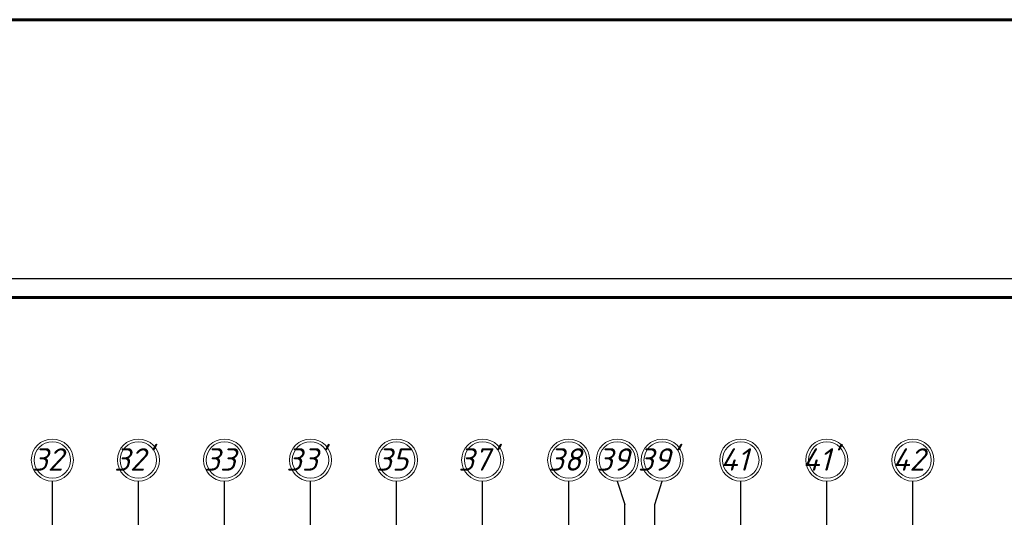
# Model space of a CAD drawing. Header units: millimetres. Extents: x 1112040 to 6903494, y -332921 to -150905.
# Tile 90 of 150: x 1667536 to 1693853, y -164219 to -150905. Entities that reach past the tile are written whole.
import ezdxf

# ---------------------------------------------------------------- set-up
doc = ezdxf.new("R2010")
doc.units = ezdxf.units.MM
doc.layers.add('os', color=253, linetype='Continuous')
doc.styles.get("Standard").update_dxf_attribs({"font": 'isocpeui.ttf'})

msp = doc.modelspace()

# ---------------------------------------------------------------- linework, layer by layer
at = {"color": 1, "lineweight": 60, "ltscale": 100}
msp.add_lwpolyline([(1198252, -150904.9), (2155604.1, -150904.9), (2155604.1, -261182.8), (1198252, -261182.8)], close=True, dxfattribs=at)
at = {"linetype": 'Continuous', "lineweight": 25, "ltscale": 100}
msp.add_lwpolyline([(1595448.4, -241937.9), (1714348.4, -241937.9), (1714348.4, -157837.9), (1595448.4, -157837.9), (1595448.4, -241937.9)], dxfattribs=at)
at = {"linetype": 'Continuous', "lineweight": 60, "ltscale": 100}
msp.add_lwpolyline([(1597448.4, -241437.9), (1713848.4, -241437.9), (1713848.4, -158337.9), (1597448.4, -158337.9), (1597448.4, -241437.9)], dxfattribs=at)
at = {"layer": 'os'}
for p, q in [((1668409.7, -164749.6), (1668409.7, -163249.6)), ((1670709.7, -164749.6), (1670709.7, -163249.6)), ((1673009.7, -164749.6), (1673009.7, -163249.6)), ((1675309.7, -164749.6), (1675309.7, -163249.6)), ((1677609.7, -164749.6), (1677609.7, -163249.6)), ((1679909.7, -164749.6), (1679909.7, -163249.6)), ((1682209.7, -164749.6), (1682209.7, -163249.6)), ((1686809.7, -164749.6), (1686809.7, -163249.6)), ((1689109.7, -164749.6), (1689109.7, -163249.6)), ((1691409.7, -164749.6), (1691409.7, -163249.6)), ((1683709.7, -164749.6), (1683709.7, -163874.1)), ((1684509.7, -164749.6), (1684509.7, -163874.1))]:
    msp.add_line(p, q, dxfattribs=at)
at = {"layer": 'os', "color": 0}
for points in [[(1683509.7, -163249.6), (1683709.7, -163874.1)], [(1684509.7, -163874.1), (1684709.7, -163249.6)]]:
    msp.add_lwpolyline(points, dxfattribs=at)
at = {"layer": 'os', "color": 0, "lineweight": 0}
for centre, radius in [((1668409.7, -162687.1), 562.5), ((1668409.7, -162687.1), 487.5), ((1670709.7, -162687.1), 562.5), ((1670709.7, -162687.1), 487.5), ((1673009.7, -162687.1), 562.5), ((1673009.7, -162687.1), 487.5), ((1675309.7, -162687.1), 562.5), ((1675309.7, -162687.1), 487.5), ((1677609.7, -162687.1), 562.5), ((1677609.7, -162687.1), 487.5), ((1679909.7, -162687.1), 562.5), ((1679909.7, -162687.1), 487.5), ((1682209.7, -162687.1), 562.5), ((1682209.7, -162687.1), 487.5), ((1683509.7, -162687.1), 562.5), ((1683509.7, -162687.1), 487.5), ((1684709.7, -162687.1), 562.5), ((1684709.7, -162687.1), 487.5), ((1686809.7, -162687.1), 562.5), ((1686809.7, -162687.1), 487.5), ((1689109.7, -162687.1), 562.5), ((1689109.7, -162687.1), 487.5), ((1691409.7, -162687.1), 562.5), ((1691409.7, -162687.1), 487.5)]:
    msp.add_circle(centre, radius, dxfattribs=at)

# ---------------------------------------------------------------- texts
at = {"ltscale": 50}
for s, p in [('32', (1667865.9, -162970.7)), ("32'", (1670060, -162970.7)), ('33', (1672465.9, -162970.7)), ("33'", (1674660, -162970.7)), ('35', (1677065.9, -162970.7)), ("37'", (1679260, -162970.7)), ('38', (1681665.9, -162970.7)), ('39', (1682965.9, -162970.7)), ("39'", (1684060, -162970.7)), ('41', (1686265.9, -162970.7)), ("41'", (1688460, -162970.7)), ('42', (1690865.9, -162970.7))]:
    msp.add_text(s, height=600, dxfattribs=at).set_placement(p)

doc.saveas('drawing.dxf')
